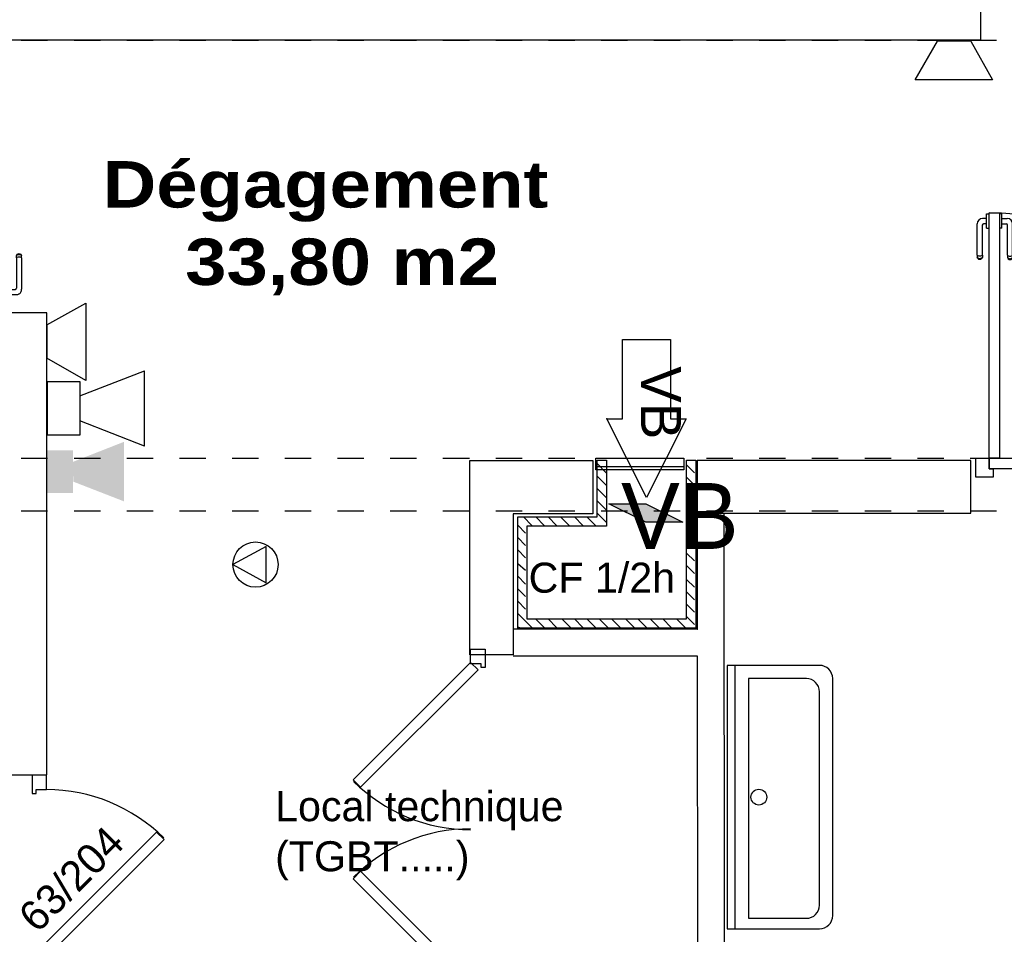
# Model space of a CAD drawing. Header units: millimetres. Extents: x -15 to 127, y -65 to 67.
# Tile 225 of 256: x 12.56 to 16.3, y 27.05 to 30.52. Entities that reach past the tile are written whole.
import ezdxf

# ---------------------------------------------------------------- set-up
doc = ezdxf.new("R2010")
doc.units = ezdxf.units.MM
doc.header["$MEASUREMENT"] = 0
doc.linetypes.add('PC_DASH_1', pattern=[0.638889, 0.277778, -0.083333, 0.055556, -0.083333, 0.055556, -0.083333])
doc.linetypes.add('PC_DASH_2', pattern=[0.125, 0.055556, -0.069444])
doc.layers.add('Cfa', color=1, linetype='Continuous')
doc.layers.add('structure rdc', color=7, linetype='Continuous')
doc.styles.get("Standard").update_dxf_attribs({"font": 'BKANT.TTF'})

# ---------------------------------------------------------------- blocks, each defined once
blk = doc.blocks.new('ION')
for p, q in [((-0.196, 0.157), (0.004, -0.209)), ((0.205, 0.157), (-0.196, 0.157)), ((0.004, -0.209), (0.205, 0.157))]:
    blk.add_line(p, q)
blk.add_circle((0.004, 0.041), 0.25)
blk = doc.blocks.new('QGACHE')
for p, q in [((-0.088, 0.014), (0.112, 0.414)), ((0.112, 0.414), (0.112, 0.014)), ((0.112, 0.364), (0.112, 0.164)), ((-0.088, -0.186), (-0.088, 0.014)), ((0.112, 0.014), (-0.088, -0.386)), ((-0.088, -0.386), (-0.088, 0.014))]:
    blk.add_line(p, q)
blk.add_solid([(-0.085, 0.019), (0.112, 0.41), (-0.088, -0.378), (0.111, 0.011)])
blk = doc.blocks.new('SIP')
for p, q in [((0.0026, 0.0698), (0.3026, 0.1865)), ((0.3026, -0.1635), (0.3026, 0.1865)), ((-0.1474, 0.1365), (0.0026, 0.1365)), ((-0.1474, -0.1135), (-0.1474, 0.1365)), ((0.0026, 0.1365), (0.0026, -0.1135)), ((0.3026, -0.1635), (0.0026, -0.0469)), ((0.0026, -0.1135), (-0.1474, -0.1135))]:
    blk.add_line(p, q)
blk = doc.blocks.new('INDIC')
for p, q in [((-0.3, 0.15), (0.3, 0.15)), ((-0.1315, -0.15), (-0.3, 0.15)), ((0.3, 0.15), (0.1272, -0.15)), ((-0.1315, -0.15), (0.1272, -0.15))]:
    blk.add_line(p, q)
blk = doc.blocks.new('SIREFRA')
for points in [[(0.1497, 0.182), (0.4484, 0.2994), (0.1519, 0.0667), (0.4484, -0.0486)], [(0, 0.25), (0.15, 0.25), (0, 0), (0.15, 0)]]:
    blk.add_solid(points)
blk = doc.blocks.new('PD_8891')
at = {"layer": 'structure rdc', "color": 0}
blk.add_lwpolyline([(15.054, -17.2987), (15.1135, -17.2987), (14.9635, -17.5978), (14.8135, -17.2987), (14.8731, -17.2987), (14.8731, -16.9978), (15.054, -16.9978), (15.054, -17.2987)], dxfattribs=at)
blk.add_point((14.8135, -17.2987), dxfattribs=at)
blk = doc.blocks.new('PD_9124')
at = {"layer": 'structure rdc', "color": 0, "linetype": 'PC_DASH_1'}
for p, q in [((12.4591, -16.6771), (12.4579, -16.6804)), ((12.4579, -16.6826), (12.4579, -16.6804)), ((12.4579, -16.6887), (12.4579, -16.6826)), ((12.4579, -16.6887), (12.4579, -16.8077)), ((12.4614, -16.6745), (12.4591, -16.6771)), ((12.4614, -16.6773), (12.4591, -16.6797)), ((12.4614, -16.6857), (12.4591, -16.6871)), ((12.4644, -16.6727), (12.4614, -16.6745)), ((12.4644, -16.6757), (12.4614, -16.6773)), ((12.4644, -16.6848), (12.4614, -16.6857)), ((12.4678, -16.6721), (12.4644, -16.6727)), ((12.4678, -16.6752), (12.4644, -16.6757)), ((12.4678, -16.6845), (12.4644, -16.6848)), ((12.4712, -16.6727), (12.4678, -16.6721)), ((12.4712, -16.6757), (12.4678, -16.6752)), ((12.4712, -16.6848), (12.4678, -16.6845)), ((12.4742, -16.6745), (12.4712, -16.6727)), ((12.4742, -16.6773), (12.4712, -16.6757)), ((12.4742, -16.6857), (12.4712, -16.6848)), ((12.4765, -16.6771), (12.4742, -16.6745)), ((12.4765, -16.6797), (12.4742, -16.6773)), ((12.4765, -16.6871), (12.4742, -16.6857)), ((12.4777, -16.6804), (12.4765, -16.6771)), ((12.4777, -16.6826), (12.4777, -16.6804)), ((12.4777, -16.6887), (12.4777, -16.6826)), ((12.4777, -16.6887), (12.4777, -16.803)), ((12.4932, -16.808), (12.4827, -16.808)), ((12.4932, -16.7909), (12.4932, -16.7925)), ((12.4932, -16.7909), (12.4933, -16.7909)), ((12.4932, -16.7925), (12.4932, -16.7972)), ((12.4932, -16.7972), (12.4932, -16.8044)), ((12.4932, -16.8044), (12.4932, -16.8132)), ((12.4933, -16.7909), (12.5031, -16.7909)), ((12.5031, -16.7909), (12.5032, -16.7909)), ((12.4932, -16.8278), (12.478, -16.8278)), ((12.4932, -16.8132), (12.4932, -16.8226)), ((12.4932, -16.8226), (12.4932, -16.8314)), ((12.4932, -16.8314), (12.4932, -16.8386)), ((12.4932, -16.8386), (12.4932, -16.8433)), ((12.4932, -16.8433), (12.4932, -16.8449)), ((12.4932, -16.8449), (12.4933, -16.8449)), ((12.4933, -16.8449), (12.5031, -16.8449)), ((12.5031, -16.8449), (12.5032, -16.8449))]:
    blk.add_line(p, q, dxfattribs=at)
for centre, radius in [((12.478, -16.8077), 0.02), ((12.4827, -16.803), 0.00501)]:
    blk.add_arc(centre, radius, 180, 270, dxfattribs=at)
blk = doc.blocks.new('PD_9125')
at = {"layer": 'structure rdc', "color": 0, "linetype": 'PC_DASH_1'}
for p, q in [((12.5729, -16.6804), (12.5741, -16.6771)), ((12.5729, -16.6826), (12.5729, -16.6804)), ((12.5729, -16.6887), (12.5729, -16.6826)), ((12.5729, -16.6887), (12.5729, -16.803)), ((12.5741, -16.6771), (12.5763, -16.6745)), ((12.5741, -16.6797), (12.5763, -16.6773)), ((12.5741, -16.6871), (12.5763, -16.6857)), ((12.5763, -16.6745), (12.5793, -16.6727)), ((12.5763, -16.6773), (12.5793, -16.6757)), ((12.5763, -16.6857), (12.5793, -16.6848)), ((12.5793, -16.6727), (12.5827, -16.6721)), ((12.5793, -16.6757), (12.5827, -16.6752)), ((12.5793, -16.6848), (12.5827, -16.6845)), ((12.5827, -16.6721), (12.5861, -16.6727)), ((12.5827, -16.6752), (12.5861, -16.6757)), ((12.5827, -16.6845), (12.5861, -16.6848)), ((12.5861, -16.6727), (12.5892, -16.6745)), ((12.5861, -16.6757), (12.5892, -16.6773)), ((12.5861, -16.6848), (12.5892, -16.6857)), ((12.5892, -16.6745), (12.5914, -16.6771)), ((12.5892, -16.6773), (12.5914, -16.6797)), ((12.5892, -16.6857), (12.5914, -16.6871)), ((12.5914, -16.6771), (12.5926, -16.6804)), ((12.5926, -16.6826), (12.5926, -16.6804)), ((12.5926, -16.6887), (12.5926, -16.6826)), ((12.5926, -16.6887), (12.5926, -16.8077)), ((12.5423, -16.7909), (12.5422, -16.7909)), ((12.5521, -16.7909), (12.5423, -16.7909)), ((12.5522, -16.7909), (12.5521, -16.7909)), ((12.5522, -16.7909), (12.5522, -16.7925)), ((12.5522, -16.7925), (12.5522, -16.7972)), ((12.5522, -16.7972), (12.5522, -16.8044)), ((12.5522, -16.8044), (12.5522, -16.8132)), ((12.5522, -16.808), (12.5679, -16.808)), ((12.5423, -16.8449), (12.5422, -16.8449)), ((12.5521, -16.8449), (12.5423, -16.8449)), ((12.5522, -16.8449), (12.5521, -16.8449)), ((12.5522, -16.8132), (12.5522, -16.8226)), ((12.5522, -16.8226), (12.5522, -16.8314)), ((12.5522, -16.8278), (12.5726, -16.8278)), ((12.5522, -16.8314), (12.5522, -16.8386)), ((12.5522, -16.8386), (12.5522, -16.8433)), ((12.5522, -16.8433), (12.5522, -16.8449))]:
    blk.add_line(p, q, dxfattribs=at)
for centre, radius in [((12.5679, -16.803), 0.00501), ((12.5726, -16.8077), 0.02)]:
    blk.add_arc(centre, radius, 270, 0, dxfattribs=at)
blk = doc.blocks.new('PD_9123')
at = {"layer": 'structure rdc'}
for name in ['PD_9124', 'PD_9125']:
    blk.add_blockref(name, (0, 0), dxfattribs=at)
blk = doc.blocks.new('PD_9122')
at = {"layer": 'structure rdc', "color": 0, "linetype": 'PC_DASH_1'}
blk.add_lwpolyline([(12.5032, -16.8489), (12.5432, -16.8489), (12.5432, -15.9177), (12.5032, -15.9177), (12.5032, -16.8489)], dxfattribs=at)
at = {"layer": 'structure rdc'}
blk.add_blockref('PD_9123', (0, 0), dxfattribs=at)
blk = doc.blocks.new('PD_9128')
at = {"layer": 'structure rdc', "color": 0}
blk.add_line((14.7718, -17.4801), (15.1048, -17.4801), dxfattribs=at)
blk = doc.blocks.new('PD_9132')
at = {"layer": 'structure rdc', "color": 0}
for p, q in [((14.7764, -17.4693), (14.8108, -17.5037)), ((15.1157, -17.4734), (15.1459, -17.5037)), ((14.7764, -17.5163), (14.8108, -17.5507)), ((15.1157, -17.5205), (15.1459, -17.5507)), ((14.7764, -17.5634), (14.8108, -17.5977)), ((15.1157, -17.5675), (15.1459, -17.5977)), ((14.7764, -17.6104), (14.8108, -17.6448)), ((15.1157, -17.6145), (15.1459, -17.6448)), ((14.7764, -17.6574), (14.8108, -17.6918)), ((15.1157, -17.6675), (15.1459, -17.6977)), ((14.4749, -17.7028), (14.505, -17.733)), ((14.4963, -17.6713), (14.5286, -17.7036)), ((14.5433, -17.6713), (14.5756, -17.7036)), ((14.5904, -17.6713), (14.6226, -17.7036)), ((14.6374, -17.6713), (14.6697, -17.7036)), ((14.6903, -17.6713), (14.7226, -17.7036)), ((14.7374, -17.6713), (14.7696, -17.7036)), ((15.1157, -17.7145), (15.1459, -17.7447)), ((14.4749, -17.7498), (14.505, -17.78)), ((15.1157, -17.7615), (15.1459, -17.7918)), ((14.4749, -17.7969), (14.505, -17.827)), ((15.1157, -17.8086), (15.1459, -17.8388)), ((14.4749, -17.8489), (14.505, -17.8741)), ((15.1157, -17.8556), (15.1459, -17.8858)), ((14.4749, -17.8968), (14.505, -17.927)), ((15.1157, -17.9085), (15.1459, -17.9387)), ((14.4749, -17.9439), (14.505, -17.974)), ((15.1157, -17.9556), (15.1459, -17.9858)), ((14.4749, -17.9909), (14.505, -18.0211)), ((15.1157, -18.0026), (15.1459, -18.0328)), ((14.4749, -18.0379), (14.5286, -18.0916)), ((14.5429, -18.0589), (14.5756, -18.0916)), ((14.5899, -18.0589), (14.6226, -18.0916)), ((14.6429, -18.0589), (14.6756, -18.0916)), ((14.6899, -18.0589), (14.7226, -18.0916)), ((14.7369, -18.0589), (14.7696, -18.0916)), ((14.784, -18.0589), (14.8167, -18.0916)), ((14.831, -18.0589), (14.8637, -18.0916)), ((14.8839, -18.0589), (14.9166, -18.0916)), ((14.931, -18.0589), (14.9637, -18.0916)), ((14.978, -18.0589), (15.0107, -18.0916)), ((15.025, -18.0589), (15.0577, -18.0916)), ((15.078, -18.0589), (15.1106, -18.0916)), ((15.1157, -18.0496), (15.1459, -18.0799)), ((14.4749, -18.0883), (14.4815, -18.0916))]:
    blk.add_line(p, q, dxfattribs=at)
blk = doc.blocks.new('PD_9134')
at = {"layer": 'structure rdc', "color": 0}
for p, q in [((16.2533, -16.5389), (16.2381, -16.5389)), ((16.2533, -16.5234), (16.2533, -16.5218)), ((16.2533, -16.5218), (16.2534, -16.5218)), ((16.2533, -16.5281), (16.2533, -16.5234)), ((16.2533, -16.5353), (16.2533, -16.5281)), ((16.2533, -16.5441), (16.2533, -16.5353)), ((16.2533, -16.5535), (16.2533, -16.5441)), ((16.2534, -16.5218), (16.2632, -16.5218)), ((16.2632, -16.5218), (16.2633, -16.5218)), ((16.218, -16.6779), (16.218, -16.559)), ((16.2378, -16.6779), (16.2378, -16.5637)), ((16.2533, -16.5587), (16.2428, -16.5587)), ((16.2533, -16.5623), (16.2533, -16.5535)), ((16.2533, -16.5695), (16.2533, -16.5623)), ((16.2533, -16.5742), (16.2533, -16.5695)), ((16.2533, -16.5758), (16.2533, -16.5742)), ((16.2533, -16.5758), (16.2534, -16.5758)), ((16.2534, -16.5758), (16.2632, -16.5758)), ((16.2632, -16.5758), (16.2633, -16.5758)), ((16.218, -16.6779), (16.218, -16.6841)), ((16.218, -16.6841), (16.218, -16.6863)), ((16.2192, -16.6896), (16.218, -16.6863)), ((16.2215, -16.681), (16.2192, -16.6796)), ((16.2215, -16.6894), (16.2192, -16.687)), ((16.2215, -16.6922), (16.2192, -16.6896)), ((16.2245, -16.6819), (16.2215, -16.681)), ((16.2245, -16.691), (16.2215, -16.6894)), ((16.2245, -16.694), (16.2215, -16.6922)), ((16.2279, -16.6822), (16.2245, -16.6819)), ((16.2279, -16.6915), (16.2245, -16.691)), ((16.2279, -16.6946), (16.2245, -16.694)), ((16.2313, -16.6819), (16.2279, -16.6822)), ((16.2313, -16.691), (16.2279, -16.6915)), ((16.2313, -16.694), (16.2279, -16.6946)), ((16.2343, -16.681), (16.2313, -16.6819)), ((16.2343, -16.6894), (16.2313, -16.691)), ((16.2343, -16.6922), (16.2313, -16.694)), ((16.2366, -16.6796), (16.2343, -16.681)), ((16.2366, -16.687), (16.2343, -16.6894)), ((16.2366, -16.6896), (16.2343, -16.6922)), ((16.2378, -16.6863), (16.2366, -16.6896)), ((16.2378, -16.6779), (16.2378, -16.6841)), ((16.2378, -16.6841), (16.2378, -16.6863))]:
    blk.add_line(p, q, dxfattribs=at)
for centre, radius in [((16.2381, -16.559), 0.02), ((16.2428, -16.5637), 0.00501)]:
    blk.add_arc(centre, radius, 90, 180, dxfattribs=at)
blk = doc.blocks.new('PD_9135')
at = {"layer": 'structure rdc', "color": 0}
for p, q in [((16.3024, -16.5218), (16.3023, -16.5218)), ((16.3122, -16.5218), (16.3024, -16.5218)), ((16.3123, -16.5218), (16.3122, -16.5218)), ((16.3123, -16.5234), (16.3123, -16.5218)), ((16.3123, -16.5281), (16.3123, -16.5234)), ((16.3123, -16.5353), (16.3123, -16.5281)), ((16.3123, -16.5441), (16.3123, -16.5353)), ((16.3123, -16.5389), (16.3326, -16.5389)), ((16.3123, -16.5535), (16.3123, -16.5441)), ((16.3024, -16.5758), (16.3023, -16.5758)), ((16.3122, -16.5758), (16.3024, -16.5758)), ((16.3123, -16.5758), (16.3122, -16.5758)), ((16.3123, -16.5623), (16.3123, -16.5535)), ((16.3123, -16.5587), (16.3279, -16.5587)), ((16.3123, -16.5695), (16.3123, -16.5623)), ((16.3123, -16.5742), (16.3123, -16.5695)), ((16.3123, -16.5758), (16.3123, -16.5742)), ((16.333, -16.6779), (16.333, -16.5637)), ((16.3527, -16.6779), (16.3527, -16.559)), ((16.333, -16.6779), (16.333, -16.6841)), ((16.333, -16.6841), (16.333, -16.6863)), ((16.333, -16.6863), (16.3341, -16.6896)), ((16.3341, -16.6796), (16.3364, -16.681)), ((16.3341, -16.687), (16.3364, -16.6894)), ((16.3341, -16.6896), (16.3364, -16.6922)), ((16.3364, -16.681), (16.3394, -16.6819)), ((16.3364, -16.6894), (16.3394, -16.691)), ((16.3364, -16.6922), (16.3394, -16.694)), ((16.3394, -16.6819), (16.3428, -16.6822)), ((16.3394, -16.691), (16.3428, -16.6915)), ((16.3394, -16.694), (16.3428, -16.6946)), ((16.3428, -16.6822), (16.3462, -16.6819)), ((16.3428, -16.6915), (16.3462, -16.691)), ((16.3428, -16.6946), (16.3462, -16.694)), ((16.3462, -16.6819), (16.3493, -16.681)), ((16.3462, -16.691), (16.3493, -16.6894)), ((16.3462, -16.694), (16.3493, -16.6922)), ((16.3493, -16.681), (16.3515, -16.6796)), ((16.3493, -16.6894), (16.3515, -16.687)), ((16.3493, -16.6922), (16.3515, -16.6896)), ((16.3515, -16.6896), (16.3527, -16.6863)), ((16.3527, -16.6779), (16.3527, -16.6841)), ((16.3527, -16.6841), (16.3527, -16.6863))]:
    blk.add_line(p, q, dxfattribs=at)
for centre, radius in [((16.3326, -16.559), 0.02), ((16.3279, -16.5637), 0.00501)]:
    blk.add_arc(centre, radius, 0, 90, dxfattribs=at)
blk = doc.blocks.new('PD_9133')
at = {"layer": 'structure rdc'}
for name in ['PD_9134', 'PD_9135']:
    blk.add_blockref(name, (0, 0), dxfattribs=at)
blk = doc.blocks.new('PD_9138')
at = {"layer": 'structure rdc', "color": 0, "linetype": 'PC_DASH_1'}
for p, q in [((17.0185, -17.4098), (17.0202, -17.4068)), ((17.0202, -17.4068), (17.0229, -17.4046)), ((17.0215, -17.4098), (17.023, -17.4068)), ((17.0229, -17.4046), (17.0262, -17.4034)), ((17.023, -17.4068), (17.0254, -17.4046)), ((17.0284, -17.4034), (17.0262, -17.4034)), ((17.0345, -17.4034), (17.0284, -17.4034)), ((17.0305, -17.4098), (17.0314, -17.4068)), ((17.0314, -17.4068), (17.0328, -17.4046)), ((17.0345, -17.4034), (17.1535, -17.4034)), ((17.0179, -17.4133), (17.0185, -17.4098)), ((17.0185, -17.4167), (17.0179, -17.4133)), ((17.0202, -17.4197), (17.0185, -17.4167)), ((17.0229, -17.4219), (17.0202, -17.4197)), ((17.0209, -17.4133), (17.0215, -17.4098)), ((17.0215, -17.4167), (17.0209, -17.4133)), ((17.023, -17.4197), (17.0215, -17.4167)), ((17.0262, -17.4231), (17.0229, -17.4219)), ((17.0254, -17.4219), (17.023, -17.4197)), ((17.0284, -17.4231), (17.0262, -17.4231)), ((17.0345, -17.4231), (17.0284, -17.4231)), ((17.0302, -17.4133), (17.0305, -17.4098)), ((17.0305, -17.4167), (17.0302, -17.4133)), ((17.0314, -17.4197), (17.0305, -17.4167)), ((17.0328, -17.4219), (17.0314, -17.4197)), ((17.0345, -17.4231), (17.1488, -17.4231)), ((17.1366, -17.4386), (17.1383, -17.4386)), ((17.1366, -17.4386), (17.1366, -17.4387)), ((17.1366, -17.4387), (17.1366, -17.4486)), ((17.1383, -17.4386), (17.1429, -17.4386)), ((17.1429, -17.4386), (17.1501, -17.4386)), ((17.1501, -17.4386), (17.159, -17.4386)), ((17.1538, -17.4386), (17.1538, -17.4281)), ((17.159, -17.4386), (17.1684, -17.4386)), ((17.1684, -17.4386), (17.1772, -17.4386)), ((17.1735, -17.4386), (17.1735, -17.4234)), ((17.1772, -17.4386), (17.1844, -17.4386)), ((17.1844, -17.4386), (17.1891, -17.4386)), ((17.1891, -17.4386), (17.1907, -17.4386)), ((17.1907, -17.4386), (17.1907, -17.4387)), ((17.1907, -17.4387), (17.1907, -17.4486)), ((17.1366, -17.4486), (17.1366, -17.4487)), ((17.1907, -17.4486), (17.1907, -17.4487))]:
    blk.add_line(p, q, dxfattribs=at)
for centre, radius in [((17.1535, -17.4234), 0.02), ((17.1488, -17.4281), 0.00501)]:
    blk.add_arc(centre, radius, 0, 90, dxfattribs=at)
blk = doc.blocks.new('PD_9139')
at = {"layer": 'structure rdc', "color": 0, "linetype": 'PC_DASH_1'}
for p, q in [((17.0229, -17.5195), (17.0202, -17.5218)), ((17.0262, -17.5183), (17.0229, -17.5195)), ((17.0254, -17.5195), (17.023, -17.5218)), ((17.0284, -17.5183), (17.0262, -17.5183)), ((17.0345, -17.5183), (17.0284, -17.5183)), ((17.0328, -17.5195), (17.0314, -17.5218)), ((17.0345, -17.5183), (17.1488, -17.5183)), ((17.1366, -17.4878), (17.1366, -17.4877)), ((17.1366, -17.4976), (17.1366, -17.4878)), ((17.1366, -17.4977), (17.1366, -17.4976)), ((17.1366, -17.4977), (17.1383, -17.4977)), ((17.1383, -17.4977), (17.1429, -17.4977)), ((17.1429, -17.4977), (17.1501, -17.4977)), ((17.1501, -17.4977), (17.159, -17.4977)), ((17.1538, -17.4977), (17.1538, -17.5133)), ((17.159, -17.4977), (17.1684, -17.4977)), ((17.1684, -17.4977), (17.1772, -17.4977)), ((17.1735, -17.4977), (17.1735, -17.518)), ((17.1772, -17.4977), (17.1844, -17.4977)), ((17.1844, -17.4977), (17.1891, -17.4977)), ((17.1891, -17.4977), (17.1907, -17.4977)), ((17.1907, -17.4878), (17.1907, -17.4877)), ((17.1907, -17.4976), (17.1907, -17.4878)), ((17.1907, -17.4977), (17.1907, -17.4976)), ((17.0185, -17.5248), (17.0179, -17.5282)), ((17.0179, -17.5282), (17.0185, -17.5316)), ((17.0202, -17.5218), (17.0185, -17.5248)), ((17.0185, -17.5316), (17.0202, -17.5346)), ((17.0202, -17.5346), (17.0229, -17.5369)), ((17.0215, -17.5248), (17.0209, -17.5282)), ((17.0209, -17.5282), (17.0215, -17.5316)), ((17.023, -17.5218), (17.0215, -17.5248)), ((17.0215, -17.5316), (17.023, -17.5346)), ((17.0229, -17.5369), (17.0262, -17.5381)), ((17.023, -17.5346), (17.0254, -17.5369)), ((17.0284, -17.5381), (17.0262, -17.5381)), ((17.0345, -17.5381), (17.0284, -17.5381)), ((17.0305, -17.5248), (17.0302, -17.5282)), ((17.0302, -17.5282), (17.0305, -17.5316)), ((17.0314, -17.5218), (17.0305, -17.5248)), ((17.0305, -17.5316), (17.0314, -17.5346)), ((17.0314, -17.5346), (17.0328, -17.5369)), ((17.0345, -17.5381), (17.1535, -17.5381))]:
    blk.add_line(p, q, dxfattribs=at)
for centre, radius in [((17.1488, -17.5133), 0.00501), ((17.1535, -17.518), 0.02)]:
    blk.add_arc(centre, radius, 270, 0, dxfattribs=at)
blk = doc.blocks.new('PD_9137')
at = {"layer": 'structure rdc'}
for name in ['PD_9138', 'PD_9139']:
    blk.add_blockref(name, (0, 0), dxfattribs=at)
blk = doc.blocks.new('PD_9136')
at = {"layer": 'structure rdc', "color": 0, "linetype": 'PC_DASH_1'}
blk.add_lwpolyline([(17.1947, -17.4487), (17.1947, -17.4887), (16.2634, -17.4887), (16.2634, -17.4487), (17.1947, -17.4487)], dxfattribs=at)
at = {"layer": 'structure rdc'}
blk.add_blockref('PD_9137', (0, 0), dxfattribs=at)

msp = doc.modelspace()

# ---------------------------------------------------------------- linework, layer by layer
at = {"layer": 'structure rdc', "color": 0, "linetype": 'PC_DASH_2'}
for p, q in [((12.5705, 30.4435), (40.1376, 30.4435)), ((12.5705, 28.8564), (41.747, 28.8564)), ((12.5705, 28.6564), (41.748, 28.6564))]:
    msp.add_line(p, q, dxfattribs=at)
at = {"layer": 'structure rdc', "color": 0}
for p, q in [((15.1363, 28.2075), (15.1361, 28.6483)), ((15.2361, 28.6483), (15.2371, 26.7361)), ((15.1363, 28.2075), (14.4407, 28.2075)), ((15.1364, 28.2075), (15.1368, 28.2075)), ((15.1364, 28.1047), (14.4364, 28.1047)), ((15.1371, 26.7623), (15.1364, 28.1047)), ((15.2491, 28.0703), (15.2491, 27.0703)), ((15.5991, 28.0703), (15.2491, 28.0703)), ((15.2791, 27.0703), (15.2791, 28.0703)), ((15.5491, 28.0203), (15.3291, 28.0203)), ((15.3291, 28.0203), (15.3291, 27.1103)), ((15.6491, 27.1203), (15.6491, 28.0203)), ((15.5991, 27.1603), (15.5991, 27.9703)), ((15.3291, 27.1103), (15.5491, 27.1103)), ((15.2491, 27.0703), (15.5991, 27.0703))]:
    msp.add_line(p, q, dxfattribs=at)
for points in [[(6.8582, 30.6443), (6.851, 28.5725), (6.9169, 28.5725), (7.051, 28.5962), (7.0582, 30.4443), (16.2113, 30.4443), (16.2113, 30.6443)], [(16.2423, 29.7875), (16.2824, 29.7875), (16.2824, 28.8562), (16.2423, 28.8562), (16.2423, 29.7875)], [(12.6677, 29.4081), (12.4773, 29.4081), (12.4773, 27.6544), (12.6677, 27.6544), (12.6677, 29.4081)], [(14.4364, 28.1104), (14.2719, 28.1104), (14.2719, 28.8473), (14.7393, 28.8473), (14.7393, 28.6459), (14.4364, 28.6459), (14.4364, 28.1104)], [(14.4889, 28.2464), (15.0948, 28.2464), (15.0948, 28.8494), (15.1298, 28.8494), (15.1298, 28.2114), (14.4539, 28.2114), (14.4539, 28.634), (14.7555, 28.634), (14.7555, 28.8494), (14.7905, 28.8494), (14.7905, 28.599), (14.4889, 28.599), (14.4889, 28.2464)], [(15.0843, 28.812), (14.7509, 28.812), (14.7509, 28.857), (15.0843, 28.857), (15.0843, 28.812)], [(15.1346, 28.6483), (16.1732, 28.6483), (16.1732, 28.8483), (15.1346, 28.8483), (15.1346, 28.6483)], [(16.2423, 28.8162), (16.2582, 28.8162), (16.2582, 28.7841), (16.1923, 28.7841), (16.1923, 28.8562), (16.2423, 28.8562), (16.2423, 28.8162)], [(14.2754, 28.1317), (14.3304, 28.1317), (14.3304, 28.0617), (14.3154, 28.0617), (14.3154, 28.0767), (14.2754, 28.0767), (14.2754, 28.1317)], [(14.3035, 28.0535), (14.2752, 28.0818), (13.8297, 27.6363), (13.858, 27.608), (14.3035, 28.0535)], [(12.6665, 27.6536), (12.6115, 27.6536), (12.6115, 27.5836), (12.6265, 27.5836), (12.6265, 27.5986), (12.6665, 27.5986), (12.6665, 27.6536)], [(12.6385, 26.9918), (12.6668, 26.9635), (13.1122, 27.409), (13.0839, 27.4373), (12.6385, 26.9918)], [(14.3035, 26.8431), (14.2752, 26.8148), (13.8297, 27.2603), (13.858, 27.2886), (14.3035, 26.8431)]]:
    msp.add_lwpolyline(points, dxfattribs=at)
msp.add_circle((15.3691, 27.5703), 0.03, dxfattribs=at)
for centre, radius, start, end in [((16.2423, 28.8562), 0.9313, 0, 90), ((15.5991, 28.0203), 0.05, 0, 90), ((15.5491, 27.9703), 0.05, 0, 90), ((14.2754, 28.0767), 0.63, 225.1558, 270), ((12.6665, 26.9686), 0.63, 45.1558, 90), ((14.2754, 26.82), 0.63, 90, 134.8442), ((15.5491, 27.1603), 0.05, 270, 0), ((15.5991, 27.1203), 0.05, 270, 0)]:
    msp.add_arc(centre, radius, start, end, dxfattribs=at)

# ---------------------------------------------------------------- block references
for name in ['PD_9132', 'PD_9128']:
    msp.add_blockref(name, (-0.0209, 46.3053))
at = {"layer": 'Cfa'}
for name, p, xscale, yscale, zscale, rotation in [('INDIC', (16.1085, 30.366), 0.4900000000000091, 0.4899999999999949, 0.49, 180), ('INDIC', (12.7412, 29.2982), 0.4900000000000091, 0.4899999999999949, 0.49, 269.9999999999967), ('QGACHE', (14.9354, 28.6524), 0.3500000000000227, 0.3499999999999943, 0.35, 270), ('ION', (13.4451, 28.4543), 0.342999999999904, 0.342999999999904, 0.343, 270)]:
    msp.add_blockref(name, p, dxfattribs=dict(at, xscale=xscale, yscale=yscale, zscale=zscale, rotation=rotation))
for name, p, xscale, yscale, zscale in [('SIP', (12.7905, 29.0364), 0.816485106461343, 0.8164851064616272, 0.8164851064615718), ('SIREFRA', (12.6689, 28.7243), 0.6499999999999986, 0.6500000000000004, 0.65)]:
    msp.add_blockref(name, p, dxfattribs=dict(at, xscale=xscale, yscale=yscale, zscale=zscale))
at = {"layer": 'structure rdc'}
for name in ['PD_9122', 'PD_9133', 'PD_8891', 'PD_9136']:
    msp.add_blockref(name, (-0.0209, 46.3053), dxfattribs=at)

# ---------------------------------------------------------------- texts
at = {"layer": 'Cfa', "insert": (14.8461, 28.5124), "char_height": 0.25, "attachment_point": 7}
msp.add_mtext('VB', dxfattribs=at)
at = {"layer": 'structure rdc', "color": 0, "attachment_point": 1}
for s, insert, char_height, width in [('{\\fArial Black|b0|i0|c0|p34;Dégagement \\P    33,80 m2\\H1.458X; }', (12.8791, 29.9842), 0.176205, 1.781528), ('{\\fArial|b0|i0|c0|p34;\\W0.98;CF 1/2h}', (14.4955, 28.4602), 0.114102, 0.564444), ('{\\fArial|b0|i0|c0|p34;\\W0.98;Local technique\\P(TGBT.....)}', (13.5337, 27.593), 0.114102, 1.11125)]:
    msp.add_mtext(s, dxfattribs=dict(at, insert=insert, char_height=char_height, width=width))
for s, insert, char_height, width, rotation in [('{\\fArial|b0|i0|c0|p34;\\W0.98;VB}', (15.0738, 29.2059), 0.152135, 0.282222, 270), ('{\\fArial|b0|i0|c0|p34;\\W0.98;63/204}', (12.5505, 27.131), 0.114102, 0.493889, 45)]:
    msp.add_mtext(s, dxfattribs=dict(at, insert=insert, char_height=char_height, width=width, rotation=rotation))

doc.saveas('drawing.dxf')
